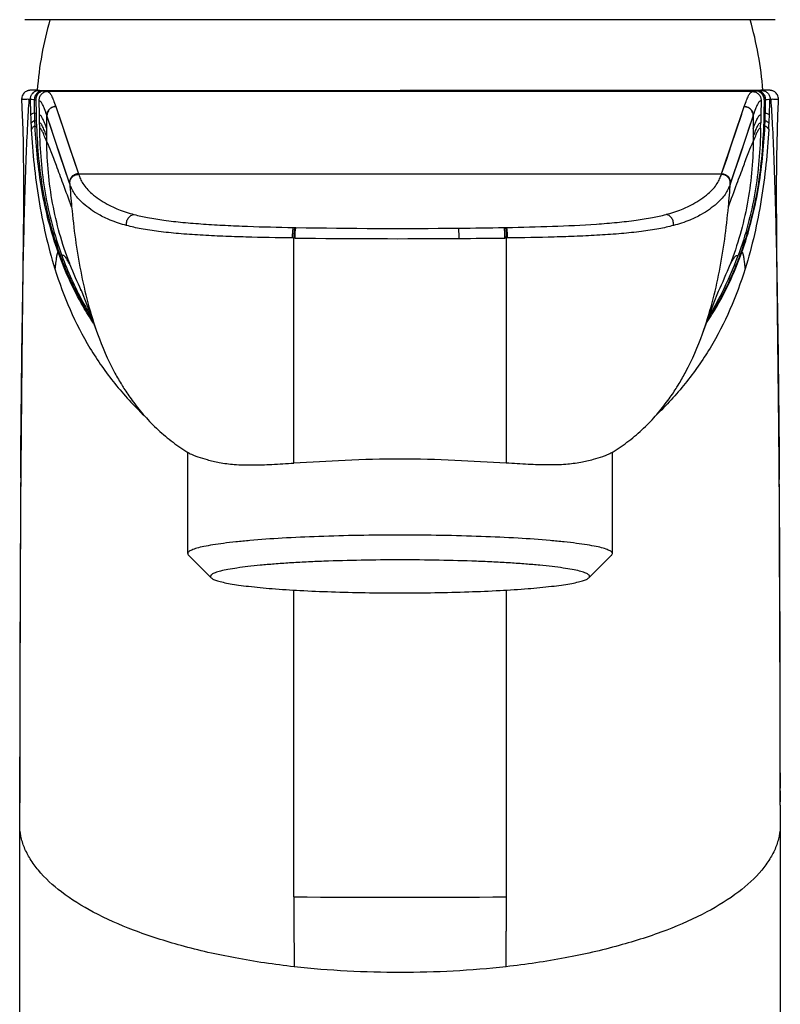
# Model space of a CAD drawing. Header units: millimetres. Extents: x 127 to 441, y 4 to 432.
# Tile 5 of 7: x 130 to 173, y 336 to 391. Entities that reach past the tile are written whole.
import ezdxf

# ---------------------------------------------------------------- set-up
doc = ezdxf.new("R2010")
doc.units = ezdxf.units.MM
doc.header["$LTSCALE"] = 30.734
doc.layers.get('0').update_dxf_attribs({"linetype": 'CONTINUOUS'})

msp = doc.modelspace()

# ---------------------------------------------------------------- linework, layer by layer
at = {"color": 7, "linetype": 'CONTINUOUS'}
for p, q in [((172.747, 391.151), (130.347, 391.151)), ((130.65, 387.159), (130.648, 387.159)), ((130.655, 387.16), (130.652, 387.159)), ((130.664, 387.16), (130.657, 387.16)), ((130.671, 387.16), (130.664, 387.16)), ((130.686, 387.16), (130.674, 387.16)), ((130.706, 387.161), (130.686, 387.16)), ((130.747, 387.161), (130.706, 387.161)), ((130.863, 387.162), (130.747, 387.161)), ((131.048, 387.163), (130.863, 387.162)), ((131.021, 387.163), (130.909, 387.153)), ((130.909, 387.153), (131.146, 387.147)), ((131.048, 387.163), (131.183, 387.161)), ((131.146, 387.147), (131.382, 387.135)), ((131.183, 387.161), (151.546, 387.151)), ((131.382, 387.135), (131.467, 387.131)), ((131.467, 387.131), (171.625, 387.131)), ((171.45, 387.092), (131.642, 387.092)), ((170.151, 387.158), (151.546, 387.151)), ((171.926, 387.161), (170.151, 387.158)), ((171.625, 387.131), (171.707, 387.135)), ((171.709, 387.135), (171.944, 387.147)), ((172.046, 387.163), (171.926, 387.161)), ((171.957, 387.147), (172.195, 387.153)), ((172.286, 387.162), (172.046, 387.163)), ((172.195, 387.153), (172.201, 387.162)), ((172.364, 387.161), (172.286, 387.162)), ((172.394, 387.161), (172.364, 387.161)), ((172.409, 387.16), (172.394, 387.161)), ((172.419, 387.16), (172.412, 387.16)), ((172.429, 387.16), (172.422, 387.16)), ((172.442, 387.159), (172.44, 387.159)), ((172.447, 387.159), (172.444, 387.159)), ((130.165, 386.638), (130.165, 386.638)), ((130.966, 386.62), (130.982, 385.854)), ((131.141, 386.583), (131.155, 385.782)), ((171.949, 386.583), (171.935, 385.782)), ((172.124, 386.62), (172.108, 385.854)), ((172.929, 386.638), (172.929, 386.638)), ((130.982, 385.854), (130.902, 385.872)), ((130.982, 385.854), (130.995, 385.412)), ((131.155, 385.782), (131.162, 385.331)), ((171.935, 385.782), (171.928, 385.331)), ((172.109, 385.854), (172.095, 385.412)), ((172.108, 385.854), (172.19, 385.872)), ((130.994, 385.412), (130.917, 385.433)), ((130.995, 385.412), (131.005, 385.11)), ((172.096, 385.412), (172.084, 385.11)), ((172.095, 385.412), (172.174, 385.433)), ((130.263, 382.688), (130.269, 381.395)), ((130.269, 381.395), (130.267, 380.182)), ((172.83, 379.606), (172.825, 380.78)), ((130.267, 380.182), (130.259, 379.045)), ((172.845, 377.98), (172.83, 379.606)), ((130.259, 379.045), (130.237, 377.01)), ((145.618, 378.811), (145.547, 378.812)), ((145.618, 378.811), (145.547, 378.812)), ((157.547, 378.812), (157.475, 378.811)), ((157.487, 378.811), (157.475, 378.811)), ((172.957, 368.117), (172.845, 377.98)), ((130.237, 377.01), (130.174, 371.922)), ((130.174, 371.922), (130.101, 363.725)), ((173.002, 361.335), (172.957, 368.117)), ((139.495, 366.731), (139.571, 366.683)), ((139.547, 360.974), (139.547, 366.705)), ((163.522, 366.683), (163.593, 366.727)), ((163.547, 360.974), (163.547, 366.705)), ((130.101, 363.725), (130.077, 358.702)), ((173.029, 352.431), (172.998, 362.039)), ((140.881, 359.604), (139.593, 360.883)), ((162.213, 359.604), (163.501, 360.883)), ((130.077, 358.702), (130.062, 353.133)), ((130.062, 353.133), (130.056, 346.89)), ((173.034, 346.757), (173.029, 352.431)), ((130.062, 349.408), (130.062, 349.496)), ((130.057, 348.503), (130.057, 349.408)), ((130.056, 347.491), (130.057, 348.437)), ((130.061, 348.437), (130.061, 348.503)), ((173.033, 348.593), (173.034, 347.716)), ((130.056, 347.104), (130.056, 347.491)), ((173.034, 347.563), (173.034, 346.937)), ((130.056, 345.69), (130.056, 346.89)), ((130.061, 346.89), (130.061, 347.104)), ((173.034, 346.756), (173.034, 345.701)), ((130.061, 257.148), (130.061, 345.69)), ((173.033, 345.701), (173.034, 257.148))]:
    msp.add_line(p, q, dxfattribs=at)
at = {"color": 9, "linetype": 'CONTINUOUS'}
for p, q in [((171.944, 387.147), (171.957, 387.147)), ((130.646, 386.642), (130.599, 386.646)), ((130.629, 386.644), (130.614, 386.645)), ((130.884, 386.626), (130.966, 386.62)), ((130.9, 385.872), (130.884, 386.626)), ((132.097, 386.24), (133.375, 382.443)), ((169.719, 382.443), (170.997, 386.24)), ((170.997, 386.243), (170.998, 386.245)), ((170.997, 386.239), (170.997, 386.242)), ((172.124, 386.62), (172.206, 386.626)), ((172.19, 385.872), (172.206, 386.626)), ((172.464, 386.639), (172.444, 386.637)), ((172.452, 386.638), (172.444, 386.637)), ((172.491, 386.646), (172.468, 386.644)), ((130.916, 385.433), (130.902, 385.872)), ((131.592, 385.746), (131.593, 385.743)), ((131.593, 384.253), (131.593, 385.743)), ((131.596, 385.743), (131.597, 385.74)), ((132.876, 381.915), (131.597, 385.74)), ((132.242, 385.815), (132.833, 384.034)), ((171.497, 385.74), (170.218, 381.915)), ((170.261, 384.034), (170.852, 385.816)), ((171.496, 385.74), (171.497, 385.743)), ((171.498, 385.743), (171.498, 385.746)), ((171.498, 385.743), (171.498, 384.253)), ((172.174, 385.433), (172.188, 385.872)), ((130.929, 385.132), (130.917, 385.433)), ((130.929, 385.132), (131.006, 385.11)), ((132.333, 383.512), (131.743, 385.309)), ((172.084, 385.11), (172.161, 385.132)), ((172.161, 385.132), (172.173, 385.433)), ((133.376, 382.443), (133.377, 382.431)), ((133.379, 382.431), (169.715, 382.431)), ((133.386, 382.412), (133.379, 382.431)), ((169.708, 382.412), (169.719, 382.443)), ((170.211, 381.895), (170.504, 382.75)), ((132.876, 381.915), (132.887, 381.882)), ((132.887, 381.884), (132.883, 381.893)), ((170.206, 381.882), (170.211, 381.895)), ((145.523, 379.407), (145.593, 379.406)), ((145.593, 379.406), (145.592, 379.403)), ((145.593, 379.406), (145.664, 379.405)), ((157.43, 379.405), (157.5, 379.406)), ((157.5, 379.406), (157.57, 379.407)), ((157.5, 379.406), (157.502, 379.403)), ((145.547, 378.812), (145.475, 378.813)), ((145.547, 366.088), (145.547, 378.812)), ((157.619, 378.813), (157.547, 378.812)), ((157.547, 378.812), (157.547, 366.088)), ((132.295, 377.968), (132.229, 378.011)), ((170.796, 377.968), (170.861, 378.011)), ((133.538, 375.831), (133.518, 375.872)), ((133.541, 375.833), (133.522, 375.874)), ((145.546, 366.419), (145.547, 368.232)), ((145.545, 341.573), (145.545, 358.917)), ((157.545, 358.917), (157.545, 341.573)), ((157.545, 341.573), (157.546, 339.638))]:
    msp.add_line(p, q, dxfattribs=at)
at = {"color": 7, "linetype": 'CONTINUOUS'}
for points in [[(130.637, 387.159), (130.634, 387.158), (130.631, 387.158), (130.627, 387.158), (130.623, 387.158), (130.618, 387.157), (130.612, 387.156), (130.605, 387.156), (130.597, 387.155), (130.587, 387.153), (130.574, 387.151), (130.559, 387.148), (130.539, 387.143), (130.515, 387.136), (130.486, 387.126), (130.452, 387.112), (130.414, 387.092), (130.374, 387.066), (130.333, 387.034), (130.294, 386.995), (130.257, 386.949), (130.225, 386.898), (130.199, 386.841), (130.179, 386.78), (130.168, 386.717), (130.164, 386.654), (130.165, 386.638)], [(130.645, 387.159), (130.643, 387.159), (130.637, 387.159)], [(172.438, 387.159), (172.435, 387.16), (172.429, 387.16)], [(172.929, 386.638), (172.929, 386.654), (172.926, 386.717), (172.914, 386.78), (172.895, 386.841), (172.868, 386.898), (172.836, 386.95), (172.799, 386.995), (172.76, 387.034), (172.72, 387.066), (172.679, 387.092), (172.641, 387.112), (172.607, 387.126), (172.578, 387.136), (172.554, 387.143), (172.534, 387.148), (172.518, 387.151), (172.506, 387.153), (172.496, 387.155), (172.488, 387.156), (172.481, 387.156), (172.475, 387.157), (172.47, 387.158), (172.466, 387.158), (172.462, 387.158), (172.458, 387.158), (172.455, 387.159), (172.45, 387.159)], [(130.165, 386.638), (130.199, 385.756), (130.224, 384.952), (130.243, 384.141), (130.255, 383.395), (130.263, 382.688)], [(172.825, 380.78), (172.826, 382.028), (172.83, 382.69), (172.838, 383.397), (172.851, 384.143), (172.87, 384.953), (172.895, 385.757), (172.923, 386.499), (172.929, 386.638)], [(133.524, 375.875), (133.516, 375.893), (133.542, 375.832), (133.625, 375.626), (133.759, 375.281), (133.944, 374.792), (134.176, 374.162), (134.455, 373.395)], [(168.64, 373.397), (168.917, 374.162), (169.15, 374.792), (169.334, 375.281), (169.469, 375.626), (169.539, 375.801)], [(135.78, 370.578), (135.799, 370.547), (135.864, 370.441)], [(135.864, 370.441), (135.904, 370.376), (135.949, 370.307), (135.997, 370.232), (136.048, 370.153), (136.102, 370.07), (136.159, 369.986), (136.219, 369.898), (136.282, 369.809), (136.347, 369.717), (136.414, 369.623), (136.484, 369.528), (136.557, 369.432), (136.632, 369.335), (136.709, 369.237), (136.788, 369.138), (136.869, 369.039), (136.953, 368.94), (137.038, 368.841), (137.124, 368.742), (137.213, 368.644), (137.303, 368.546), (137.395, 368.449), (137.489, 368.352), (137.585, 368.255), (137.682, 368.16), (137.78, 368.065), (137.88, 367.972), (137.981, 367.879), (138.084, 367.788), (138.187, 367.698), (138.292, 367.609), (138.397, 367.522), (138.504, 367.436), (138.611, 367.352), (138.72, 367.269), (138.829, 367.187), (138.938, 367.107), (139.049, 367.029), (139.16, 366.952), (139.271, 366.877), (139.383, 366.803), (139.495, 366.731)], [(163.593, 366.727), (163.705, 366.799), (163.817, 366.873), (163.928, 366.948), (164.04, 367.025), (164.15, 367.104), (164.26, 367.184), (164.37, 367.265), (164.478, 367.348), (164.586, 367.433), (164.693, 367.519), (164.798, 367.606), (164.903, 367.695), (165.007, 367.785), (165.11, 367.877), (165.211, 367.969), (165.311, 368.063), (165.41, 368.158), (165.507, 368.253), (165.602, 368.35), (165.696, 368.447), (165.789, 368.544), (165.879, 368.643), (165.968, 368.741), (166.055, 368.84), (166.14, 368.939), (166.223, 369.038), (166.305, 369.137), (166.384, 369.236), (166.461, 369.334), (166.536, 369.432), (166.609, 369.528), (166.679, 369.623), (166.747, 369.717), (166.812, 369.808), (166.874, 369.898), (166.934, 369.986), (166.991, 370.071), (167.046, 370.153), (167.097, 370.232), (167.145, 370.307), (167.189, 370.377), (167.229, 370.441), (167.265, 370.498), (167.318, 370.586)]]:
    msp.add_lwpolyline(points, dxfattribs=at)
at = {"color": 9, "linetype": 'CONTINUOUS'}
for points in [[(130.646, 386.642), (130.638, 386.643), (130.629, 386.644)], [(172.467, 386.641), (172.463, 386.639), (172.46, 386.638), (172.456, 386.638), (172.452, 386.638)], [(172.483, 386.645), (172.479, 386.645), (172.475, 386.645), (172.471, 386.643), (172.467, 386.641)], [(171.351, 385.309), (170.76, 383.512), (170.504, 382.75)], [(132.833, 384.034), (133.089, 383.276), (133.376, 382.443)], [(169.718, 382.443), (170.005, 383.276), (170.261, 384.034)], [(132.876, 381.914), (132.589, 382.75), (132.333, 383.512)], [(169.717, 382.431), (169.716, 382.433), (169.716, 382.435), (169.717, 382.437), (169.718, 382.439), (169.718, 382.441), (169.718, 382.443)]]:
    msp.add_lwpolyline(points, dxfattribs=at)
at = {"color": 7, "linetype": 'CONTINUOUS'}
for centre, radius, start, end in [((150.99, 385.645), 20, 164.0188, 175.6479), ((152.104, 385.645), 20, 4.3517, 15.9812), ((171.624, 386.63), 0.501, 358.8992, 89.9429), ((173.464, 386.049), 42.307, 180.9721, 181.389), ((129.626, 386.049), 42.307, 358.611, 359.0279), ((151.7, 384.789), 20.192, 333.2492, 339.8098), ((152.37, 384.458), 19.445, 328.8533, 333.2308), ((2830.254, 348.077), 2700.197, 179.635587, 179.969893), ((-2207.496, 349.111), 2380.529, 359.990716, 0.386474)]:
    msp.add_arc(centre, radius, start, end, dxfattribs=at)
at = {"color": 9, "linetype": 'CONTINUOUS'}
for centre, radius, start, end in [((131.381, 386.636), 0.5, 89.908, 181.1174), ((131.384, 386.631), 0.505, 89.8666, 105.0639), ((171.706, 386.629), 0.506, 74.897, 89.8802), ((171.709, 386.636), 0.5, 358.893, 89.9864), ((178.009, 387.547), 47.371, 181.1004, 182.1597), ((170.997, 385.742), 0.5, 35.3818, 89.9747), ((125.521, 387.525), 46.931, 357.8473, 358.9164), ((175.881, 387.471), 45.242, 182.1655, 182.7755), ((132.098, 385.75), 0.497, 142.6888, 148.5744), ((170.989, 385.745), 0.505, 31.2007, 34.6368), ((127.69, 387.448), 44.761, 357.2249, 357.8415), ((174.419, 387.401), 43.779, 182.7762, 183.2086), ((128.833, 387.393), 43.617, 356.7901, 357.2241), ((183.379, 385.332), 50.613, 183.8942, 185.3953), ((119.715, 385.332), 50.613, 354.6048, 356.1057), ((151.551, 717.49), 338.137, 269.00234, 270.56029), ((151.374, 728.639), 349.287, 270.57147, 270.99333), ((150.826, 378.83), 5.279, 179.2579, 180.1926), ((151.548, 856.224), 477.449, 269.28842, 270.40048), ((150.613, 951.835), 573.065, 270.427104, 270.686067), ((152.268, 378.83), 5.279, 359.8077, 0.7424), ((151.121, 384.327), 19.529, 200.7719, 201.0352), ((150.836, 384.206), 19.219, 201.0036, 205.6993), ((152.28, 384.195), 19.191, 334.0636, 338.9987), ((151.545, 1105.49), 763.94, 269.549993, 270.450007), ((392.604, 341.332), 247.059, 179.94415, 180.86008), ((-633.538, 339.169), 791.083, 359.888257, 0.033934)]:
    msp.add_arc(centre, radius, start, end, dxfattribs=at)
for points, knots in [([(131.146, 387.147), (131.117, 387.147), (131.057, 387.141), (130.971, 387.118), (130.904, 387.086), (130.854, 387.054), (130.821, 387.028), (130.789, 386.997), (130.777, 386.984), (130.757, 386.96), (130.768, 386.969), (130.775, 386.977), (130.787, 386.989), (130.8, 387.002), (130.811, 387.011), (130.831, 387.027), (130.796, 386.996), (130.784, 386.983), (130.769, 386.964), (130.755, 386.954), (130.734, 386.927), (130.702, 386.878), (130.659, 386.779), (130.645, 386.694), (130.646, 386.637)], [0, 0, 0, 0, 0.091803, 0.183895, 0.276343, 0.322415, 0.36793, 0.411306, 0.445577, 0.458171, 0.463457, 0.477673, 0.49602, 0.515552, 0.533927, 0.5467, 0.569458, 0.61319, 0.631877, 0.640847, 0.665445, 0.73647, 0.82331, 1, 1, 1, 1]), ([(131.641, 387.092), (131.683, 387.073), (131.769, 387.005), (131.868, 386.833), (131.976, 386.575), (132.05, 386.368), (132.092, 386.246)], [0, 0, 0, 0, 0.139888, 0.326065, 0.602049, 1, 1, 1, 1]), ([(170.998, 386.245), (171.04, 386.368), (171.114, 386.575), (171.222, 386.833), (171.321, 387.005), (171.408, 387.073), (171.449, 387.092)], [0, 0, 0, 0, 0.397996, 0.673993, 0.860153, 1, 1, 1, 1]), ([(172.208, 386.626), (172.21, 386.732), (172.141, 386.956), (171.945, 387.089), (171.838, 387.118)], [0, 0, 0, 0, 0.488492, 1, 1, 1, 1]), ([(171.959, 387.147), (171.96, 387.147), (171.977, 387.147), (171.994, 387.147), (172.01, 387.145)], [0, 0, 0, 0, 0.073206, 1, 1, 1, 1]), ([(172.01, 387.145), (172.064, 387.141), (172.181, 387.112), (172.335, 387.006), (172.444, 386.839), (172.468, 386.708), (172.468, 386.644)], [0, 0, 0, 0, 0.216744, 0.477741, 0.739338, 1, 1, 1, 1]), ([(130.112, 365.251), (130.128, 367.595), (130.169, 372.008), (130.254, 377.298), (130.345, 380.993), (130.419, 383.235), (130.499, 385.078), (130.564, 386.17), (130.599, 386.646)], [0, 0, 0, 0, 0.328605, 0.618625, 0.741502, 0.846715, 0.933042, 1, 1, 1, 1]), ([(130.603, 386.646), (130.566, 386.649), (130.489, 386.653), (130.39, 386.646), (130.306, 386.642), (130.251, 386.64), (130.211, 386.639), (130.189, 386.638), (130.174, 386.638), (130.167, 386.637), (130.165, 386.638)], [0, 0, 0, 0, 0.256354, 0.522754, 0.677417, 0.83187, 0.898161, 0.951239, 0.986658, 1, 1, 1, 1]), ([(130.881, 386.626), (130.863, 386.627), (130.785, 386.629), (130.707, 386.633), (130.646, 386.637)], [0, 0, 0, 0, 0.222766, 1, 1, 1, 1]), ([(131.592, 385.746), (131.55, 385.87), (131.477, 386.078), (131.369, 386.334), (131.269, 386.502), (131.182, 386.566), (131.141, 386.583)], [0, 0, 0, 0, 0.403999, 0.679203, 0.861913, 1, 1, 1, 1]), ([(131.592, 385.746), (131.592, 385.809), (131.62, 385.939), (131.728, 386.11), (131.899, 386.218), (132.029, 386.246), (132.092, 386.246)], [0, 0, 0, 0, 0.242216, 0.499662, 0.757352, 1, 1, 1, 1]), ([(132.097, 386.24), (132.034, 386.24), (131.904, 386.212), (131.733, 386.104), (131.625, 385.933), (131.597, 385.803), (131.597, 385.74)], [0, 0, 0, 0, 0.242505, 0.500074, 0.757608, 1, 1, 1, 1]), ([(132.022, 386.237), (131.96, 386.227), (131.839, 386.184), (131.741, 386.101), (131.703, 386.051)], [0, 0, 0, 0, 0.500432, 1, 1, 1, 1]), ([(132.092, 386.246), (132.092, 386.245), (132.093, 386.244), (132.094, 386.243), (132.094, 386.243)], [0, 0, 0, 0, 0.499825, 1, 1, 1, 1]), ([(132.094, 386.243), (132.095, 386.242), (132.096, 386.241), (132.097, 386.241), (132.097, 386.24)], [0, 0, 0, 0, 0.49978, 1, 1, 1, 1]), ([(170.997, 386.24), (171.059, 386.24), (171.19, 386.212), (171.361, 386.104), (171.468, 385.933), (171.496, 385.803), (171.497, 385.74)], [0, 0, 0, 0, 0.242505, 0.500074, 0.757608, 1, 1, 1, 1]), ([(170.998, 386.246), (171.061, 386.246), (171.191, 386.218), (171.362, 386.11), (171.473, 385.94), (171.498, 385.809), (171.498, 385.746)], [0, 0, 0, 0, 0.241549, 0.499934, 0.759953, 1, 1, 1, 1]), ([(171.949, 386.583), (171.908, 386.566), (171.821, 386.502), (171.721, 386.334), (171.613, 386.078), (171.54, 385.87), (171.498, 385.746)], [0, 0, 0, 0, 0.138066, 0.320769, 0.59598, 1, 1, 1, 1]), ([(172.444, 386.637), (172.422, 386.636), (172.344, 386.631), (172.266, 386.628), (172.209, 386.626)], [0, 0, 0, 0, 0.278159, 1, 1, 1, 1]), ([(172.929, 386.638), (172.927, 386.637), (172.92, 386.638), (172.905, 386.638), (172.882, 386.639), (172.842, 386.64), (172.787, 386.642), (172.703, 386.646), (172.604, 386.653), (172.528, 386.649), (172.491, 386.646)], [0, 0, 0, 0, 0.013342, 0.048761, 0.101839, 0.168129, 0.322583, 0.47724, 0.74361, 1, 1, 1, 1]), ([(172.491, 386.646), (172.526, 386.168), (172.591, 385.072), (172.672, 383.223), (172.745, 380.972), (172.837, 377.261), (172.921, 371.951), (172.962, 367.521), (172.979, 365.168)], [0, 0, 0, 0, 0.066919, 0.153243, 0.258481, 0.381402, 0.671495, 1, 1, 1, 1]), ([(130.901, 385.875), (130.865, 385.88), (130.775, 385.854), (130.709, 385.797), (130.671, 385.762)], [0, 0, 0, 0, 0.414517, 1, 1, 1, 1]), ([(131.593, 384.982), (131.547, 385.097), (131.47, 385.291), (131.379, 385.514), (131.312, 385.641), (131.266, 385.707), (131.215, 385.755), (131.175, 385.775), (131.155, 385.782)], [0, 0, 0, 0, 0.397981, 0.671312, 0.775539, 0.860225, 0.930897, 1, 1, 1, 1]), ([(171.498, 384.982), (171.543, 385.097), (171.62, 385.291), (171.711, 385.514), (171.778, 385.641), (171.824, 385.707), (171.876, 385.755), (171.915, 385.775), (171.935, 385.782)], [0, 0, 0, 0, 0.398004, 0.671343, 0.775567, 0.860247, 0.930909, 1, 1, 1, 1]), ([(172.189, 385.875), (172.225, 385.88), (172.315, 385.854), (172.381, 385.797), (172.419, 385.762)], [0, 0, 0, 0, 0.414498, 1, 1, 1, 1]), ([(130.916, 385.437), (130.88, 385.442), (130.817, 385.414), (130.749, 385.351), (130.712, 385.306), (130.692, 385.281)], [0, 0, 0, 0, 0.383827, 0.657219, 1, 1, 1, 1]), ([(130.928, 385.136), (130.912, 385.139), (130.874, 385.133), (130.82, 385.095), (130.764, 385.033), (130.728, 384.981), (130.709, 384.951)], [0, 0, 0, 0, 0.162903, 0.369168, 0.6449, 1, 1, 1, 1]), ([(132.228, 378.014), (131.82, 379.159), (131.213, 381.516), (130.983, 383.933), (130.928, 385.136)], [0, 0, 0, 0, 0.50204, 1, 1, 1, 1]), ([(131.593, 384.549), (131.544, 384.662), (131.48, 384.817), (131.401, 385.008), (131.355, 385.113), (131.312, 385.197), (131.269, 385.262), (131.22, 385.308), (131.182, 385.325), (131.162, 385.331)], [0, 0, 0, 0, 0.404208, 0.554246, 0.67824, 0.781257, 0.863997, 0.932455, 1, 1, 1, 1]), ([(170.861, 378.011), (171.269, 379.155), (171.876, 381.513), (172.106, 383.929), (172.162, 385.132)], [0, 0, 0, 0, 0.502037, 1, 1, 1, 1]), ([(171.498, 384.549), (171.546, 384.662), (171.61, 384.817), (171.689, 385.008), (171.735, 385.113), (171.778, 385.197), (171.821, 385.262), (171.87, 385.308), (171.908, 385.325), (171.928, 385.331)], [0, 0, 0, 0, 0.40423, 0.554274, 0.67827, 0.781286, 0.86402, 0.932468, 1, 1, 1, 1]), ([(172.162, 385.136), (172.197, 385.143), (172.262, 385.106), (172.325, 385.033), (172.362, 384.98), (172.381, 384.951)], [0, 0, 0, 0, 0.363379, 0.641854, 1, 1, 1, 1]), ([(172.174, 385.437), (172.21, 385.442), (172.273, 385.414), (172.341, 385.351), (172.378, 385.306), (172.398, 385.281)], [0, 0, 0, 0, 0.383804, 0.657202, 1, 1, 1, 1]), ([(131.593, 384.253), (131.543, 384.365), (131.477, 384.519), (131.399, 384.709), (131.354, 384.812), (131.313, 384.894), (131.272, 384.957), (131.225, 385.002), (131.188, 385.018), (131.169, 385.024)], [0, 0, 0, 0, 0.409876, 0.560626, 0.684276, 0.786134, 0.867145, 0.933727, 1, 1, 1, 1]), ([(171.498, 384.253), (171.547, 384.365), (171.614, 384.519), (171.692, 384.709), (171.736, 384.812), (171.777, 384.894), (171.818, 384.957), (171.865, 385.002), (171.902, 385.018), (171.921, 385.024)], [0, 0, 0, 0, 0.409916, 0.560675, 0.684326, 0.78618, 0.867181, 0.933747, 1, 1, 1, 1]), ([(132.862, 377.401), (132.447, 378.494), (131.814, 380.753), (131.593, 383.089), (131.593, 384.253)], [0, 0, 0, 0, 0.501173, 1, 1, 1, 1]), ([(132.99, 380.573), (132.828, 381.009), (132.542, 381.787), (132.159, 382.826), (131.86, 383.619), (131.679, 384.067), (131.596, 384.253)], [0, 0, 0, 0, 0.353997, 0.632295, 0.844425, 1, 1, 1, 1]), ([(170.104, 380.573), (170.265, 381.009), (170.552, 381.787), (170.935, 382.826), (171.233, 383.619), (171.414, 384.067), (171.498, 384.253)], [0, 0, 0, 0, 0.353997, 0.632295, 0.844424, 1, 1, 1, 1]), ([(171.498, 384.253), (171.497, 383.074), (171.271, 380.708), (170.621, 378.422), (170.196, 377.317)], [0, 0, 0, 0, 0.498828, 1, 1, 1, 1]), ([(133.374, 382.444), (133.309, 382.444), (133.174, 382.413), (132.998, 382.297), (132.894, 382.115), (132.872, 381.979), (132.876, 381.915)], [0, 0, 0, 0, 0.242675, 0.501304, 0.759075, 1, 1, 1, 1]), ([(132.883, 381.895), (132.878, 381.962), (132.901, 382.099), (133.004, 382.28), (133.176, 382.398), (133.311, 382.431), (133.379, 382.431)], [0, 0, 0, 0, 0.2496, 0.499967, 0.750029, 1, 1, 1, 1]), ([(132.887, 381.882), (132.883, 381.946), (132.901, 382.083), (133.011, 382.264), (133.185, 382.384), (133.321, 382.412), (133.386, 382.412)], [0, 0, 0, 0, 0.238247, 0.498804, 0.76012, 1, 1, 1, 1]), ([(133.386, 382.412), (133.416, 382.325), (133.484, 382.143), (133.629, 381.867), (133.849, 381.586), (134.284, 381.169), (134.886, 380.764), (135.695, 380.384), (136.215, 380.221), (136.514, 380.142)], [0, 0, 0, 0, 0.069095, 0.144808, 0.23192, 0.333861, 0.594052, 0.76888, 1, 1, 1, 1]), ([(166.577, 380.141), (166.876, 380.22), (167.397, 380.384), (168.207, 380.763), (168.809, 381.169), (169.244, 381.586), (169.464, 381.866), (169.609, 382.143), (169.677, 382.325), (169.708, 382.412)], [0, 0, 0, 0, 0.231198, 0.406055, 0.666228, 0.768151, 0.855238, 0.930927, 1, 1, 1, 1]), ([(170.206, 381.882), (170.21, 381.946), (170.192, 382.083), (170.083, 382.264), (169.909, 382.384), (169.773, 382.412), (169.708, 382.412)], [0, 0, 0, 0, 0.238246, 0.498802, 0.760119, 1, 1, 1, 1]), ([(169.715, 382.431), (169.782, 382.431), (169.917, 382.398), (170.09, 382.28), (170.192, 382.099), (170.215, 381.962), (170.211, 381.895)], [0, 0, 0, 0, 0.249972, 0.500032, 0.750402, 1, 1, 1, 1]), ([(169.719, 382.444), (169.785, 382.444), (169.919, 382.413), (170.095, 382.297), (170.2, 382.115), (170.222, 381.979), (170.218, 381.915)], [0, 0, 0, 0, 0.242675, 0.501303, 0.759075, 1, 1, 1, 1]), ([(136.098, 379.519), (135.786, 379.602), (135.244, 379.775), (134.41, 380.18), (133.796, 380.607), (133.355, 381.041), (133.133, 381.33), (132.987, 381.61), (132.918, 381.794), (132.887, 381.882)], [0, 0, 0, 0, 0.234581, 0.410597, 0.670119, 0.771656, 0.858001, 0.93247, 1, 1, 1, 1]), ([(170.206, 381.882), (170.175, 381.794), (170.107, 381.61), (169.96, 381.329), (169.738, 381.041), (169.297, 380.607), (168.683, 380.179), (167.848, 379.775), (167.305, 379.602), (166.992, 379.518)], [0, 0, 0, 0, 0.067509, 0.141954, 0.228272, 0.329789, 0.589289, 0.765336, 1, 1, 1, 1]), ([(136.098, 379.519), (136.088, 379.586), (136.092, 379.732), (136.176, 379.936), (136.325, 380.088), (136.454, 380.136), (136.514, 380.142)], [0, 0, 0, 0, 0.246419, 0.520353, 0.78099, 1, 1, 1, 1]), ([(136.514, 380.142), (136.768, 380.075), (137.33, 379.952), (138.252, 379.805), (139.307, 379.688), (140.462, 379.597), (141.682, 379.526), (143.376, 379.454), (144.66, 379.422), (145.523, 379.407)], [0, 0, 0, 0, 0.086953, 0.190326, 0.309297, 0.43844, 0.574349, 0.714103, 1, 1, 1, 1]), ([(157.57, 379.407), (158.433, 379.422), (160.126, 379.465), (162.208, 379.563), (163.784, 379.688), (164.839, 379.805), (165.761, 379.951), (166.323, 380.074), (166.577, 380.141)], [0, 0, 0, 0, 0.285849, 0.561469, 0.690608, 0.809594, 0.913001, 1, 1, 1, 1]), ([(166.992, 379.518), (167.003, 379.585), (166.998, 379.732), (166.915, 379.935), (166.765, 380.088), (166.637, 380.135), (166.577, 380.141)], [0, 0, 0, 0, 0.246445, 0.520404, 0.781034, 1, 1, 1, 1]), ([(145.475, 378.813), (144.596, 378.824), (143.282, 378.848), (141.542, 378.908), (140.274, 378.968), (139.063, 379.053), (137.948, 379.166), (136.968, 379.316), (136.368, 379.446), (136.098, 379.519)], [0, 0, 0, 0, 0.280029, 0.418454, 0.554255, 0.684263, 0.804885, 0.911043, 1, 1, 1, 1]), ([(145.475, 378.813), (145.475, 378.876), (145.477, 379.003), (145.485, 379.157), (145.495, 379.269), (145.504, 379.332), (145.512, 379.376), (145.519, 379.399), (145.523, 379.407)], [0, 0, 0, 0, 0.31831, 0.638773, 0.773514, 0.880678, 0.955691, 1, 1, 1, 1]), ([(145.592, 379.403), (145.588, 379.395), (145.582, 379.373), (145.571, 379.314), (145.56, 379.211), (145.551, 379.064), (145.548, 378.955), (145.547, 378.898)], [0, 0, 0, 0, 0.052033, 0.130875, 0.360174, 0.661629, 1, 1, 1, 1]), ([(145.618, 378.811), (145.618, 378.875), (145.62, 379.002), (145.627, 379.156), (145.637, 379.267), (145.645, 379.33), (145.653, 379.374), (145.66, 379.397), (145.664, 379.405)], [0, 0, 0, 0, 0.318336, 0.63901, 0.773796, 0.880926, 0.955832, 1, 1, 1, 1]), ([(154.885, 378.786), (154.885, 378.849), (154.884, 378.974), (154.878, 379.146), (154.872, 379.269), (154.864, 379.339), (154.86, 379.361), (154.858, 379.369)], [0, 0, 0, 0, 0.321239, 0.641978, 0.8828, 0.957018, 1, 1, 1, 1]), ([(157.475, 378.811), (157.475, 378.875), (157.473, 379.002), (157.466, 379.156), (157.456, 379.267), (157.448, 379.33), (157.44, 379.374), (157.434, 379.397), (157.43, 379.405)], [0, 0, 0, 0, 0.318349, 0.639039, 0.773826, 0.880952, 0.955847, 1, 1, 1, 1]), ([(157.502, 379.403), (157.505, 379.395), (157.511, 379.373), (157.523, 379.314), (157.533, 379.211), (157.543, 379.064), (157.546, 378.955), (157.546, 378.898)], [0, 0, 0, 0, 0.052032, 0.130873, 0.36017, 0.661625, 1, 1, 1, 1]), ([(157.619, 378.813), (157.619, 378.876), (157.617, 379.003), (157.609, 379.157), (157.598, 379.269), (157.59, 379.332), (157.581, 379.376), (157.575, 379.399), (157.57, 379.407)], [0, 0, 0, 0, 0.31831, 0.638773, 0.773515, 0.880678, 0.955691, 1, 1, 1, 1]), ([(166.992, 379.518), (166.722, 379.446), (166.123, 379.316), (165.142, 379.166), (164.027, 379.053), (162.817, 378.968), (161.55, 378.908), (159.811, 378.848), (158.497, 378.824), (157.619, 378.813)], [0, 0, 0, 0, 0.089005, 0.195198, 0.315833, 0.445833, 0.581617, 0.72002, 1, 1, 1, 1]), ([(132.228, 378.014), (132.225, 378.016), (132.217, 378.018), (132.206, 378.01), (132.197, 377.995), (132.187, 377.972), (132.177, 377.942), (132.166, 377.903), (132.155, 377.856), (132.139, 377.777), (132.119, 377.658), (132.095, 377.491), (132.07, 377.291), (132.054, 377.147), (132.045, 377.07)], [0, 0, 0, 0, 0.01008, 0.021705, 0.039259, 0.064188, 0.096991, 0.13789, 0.186986, 0.244327, 0.383821, 0.556441, 0.761965, 1, 1, 1, 1]), ([(134.23, 374), (134.021, 374.311), (133.228, 375.583), (132.604, 376.957), (132.228, 378.014)], [0, 0, 0, 0, 0.250615, 1, 1, 1, 1]), ([(168.868, 374.012), (169.076, 374.322), (169.865, 375.589), (170.486, 376.958), (170.861, 378.011)], [0, 0, 0, 0, 0.250612, 1, 1, 1, 1]), ([(170.862, 378.014), (170.865, 378.016), (170.873, 378.018), (170.884, 378.01), (170.893, 377.995), (170.903, 377.972), (170.913, 377.942), (170.924, 377.903), (170.935, 377.856), (170.951, 377.777), (170.971, 377.658), (170.995, 377.491), (171.02, 377.291), (171.036, 377.147), (171.045, 377.07)], [0, 0, 0, 0, 0.010077, 0.021699, 0.039251, 0.064179, 0.096982, 0.13788, 0.186976, 0.244317, 0.383812, 0.556435, 0.761962, 1, 1, 1, 1]), ([(132.894, 377.317), (132.843, 377.405), (132.76, 377.549), (132.661, 377.712), (132.591, 377.793), (132.544, 377.827), (132.49, 377.834), (132.456, 377.825), (132.439, 377.82)], [0, 0, 0, 0, 0.418345, 0.688588, 0.783737, 0.857788, 0.923632, 1, 1, 1, 1]), ([(170.196, 377.317), (170.247, 377.405), (170.331, 377.549), (170.429, 377.712), (170.499, 377.793), (170.547, 377.827), (170.6, 377.834), (170.634, 377.825), (170.652, 377.82)], [0, 0, 0, 0, 0.418411, 0.68866, 0.783786, 0.857836, 0.923647, 1, 1, 1, 1]), ([(145.573, 337.623), (144.454, 337.749), (142.303, 338.065), (139.261, 338.752), (136.572, 339.611), (134.295, 340.616), (132.47, 341.737), (131.295, 342.798), (130.644, 343.687), (130.306, 344.338), (130.101, 345), (130.056, 345.449), (130.056, 345.67)], [0, 0, 0, 0, 0.181642, 0.350219, 0.502395, 0.636107, 0.750596, 0.846744, 0.888887, 0.927785, 0.964382, 1, 1, 1, 1]), ([(173.034, 345.671), (173.034, 345.451), (172.989, 345.002), (172.785, 344.341), (172.448, 343.691), (171.798, 342.802), (170.626, 341.742), (168.804, 340.621), (166.531, 339.616), (163.847, 338.757), (160.81, 338.07), (158.662, 337.753), (157.544, 337.627)], [0, 0, 0, 0, 0.035637, 0.072248, 0.111155, 0.153303, 0.249449, 0.363922, 0.497613, 0.649771, 0.818342, 1, 1, 1, 1]), ([(157.544, 337.626), (155.559, 337.401), (151.559, 337.202), (147.559, 337.399), (145.573, 337.623)], [0, 0, 0, 0, 0.499947, 1, 1, 1, 1])]:
    msp.add_open_spline(points, degree=3, knots=knots, dxfattribs=at)
at = {"color": 7, "linetype": 'CONTINUOUS'}
for points, knots in [([(131.466, 387.131), (131.4, 387.131), (131.267, 387.104), (131.099, 386.99), (130.989, 386.82), (130.965, 386.686), (130.966, 386.62)], [0, 0, 0, 0, 0.250021, 0.499991, 0.749977, 1, 1, 1, 1]), ([(131.642, 387.092), (131.577, 387.092), (131.445, 387.063), (131.274, 386.953), (131.168, 386.782), (131.14, 386.649), (131.141, 386.583)], [0, 0, 0, 0, 0.250051, 0.500023, 0.749974, 1, 1, 1, 1]), ([(171.45, 387.092), (171.515, 387.092), (171.647, 387.062), (171.816, 386.952), (171.926, 386.782), (171.95, 386.649), (171.949, 386.583)], [0, 0, 0, 0, 0.250017, 0.499983, 0.750003, 1, 1, 1, 1]), ([(131.005, 385.11), (131.029, 384.503), (131.106, 383.29), (131.344, 381.483), (131.729, 379.701), (132.089, 378.539), (132.295, 377.968)], [0, 0, 0, 0, 0.250005, 0.500002, 0.750015, 1, 1, 1, 1]), ([(172.085, 385.11), (172.061, 384.503), (171.984, 383.29), (171.746, 381.483), (171.361, 379.701), (171.001, 378.539), (170.795, 377.968)], [0, 0, 0, 0, 0.250005, 0.500002, 0.750015, 1, 1, 1, 1]), ([(130.709, 384.951), (130.783, 383.624), (131.054, 380.963), (131.645, 378.349), (132.045, 377.07)], [0, 0, 0, 0, 0.497839, 1, 1, 1, 1]), ([(131.169, 385.024), (131.198, 383.8), (131.376, 381.349), (132.016, 378.968), (132.439, 377.82)], [0, 0, 0, 0, 0.500119, 1, 1, 1, 1]), ([(171.921, 385.024), (171.892, 383.8), (171.714, 381.349), (171.074, 378.968), (170.652, 377.82)], [0, 0, 0, 0, 0.50012, 1, 1, 1, 1]), ([(172.381, 384.951), (172.307, 383.622), (172.035, 380.962), (171.445, 378.348), (171.046, 377.07)], [0, 0, 0, 0, 0.498514, 1, 1, 1, 1]), ([(132.99, 380.573), (133.048, 379.964), (133.189, 378.748), (133.585, 376.333), (134.04, 374.546), (134.455, 373.395)], [0, 0, 0, 0, 0.250051, 0.500148, 1, 1, 1, 1]), ([(168.638, 373.397), (169.052, 374.548), (169.665, 376.928), (169.988, 379.356), (170.104, 380.573)], [0, 0, 0, 0, 0.499884, 1, 1, 1, 1]), ([(132.295, 377.968), (132.415, 377.632), (132.935, 376.302), (133.601, 375.028), (134.185, 374.131)], [0, 0, 0, 0, 0.250205, 1, 1, 1, 1]), ([(170.795, 377.968), (170.675, 377.633), (170.158, 376.307), (169.494, 375.037), (168.913, 374.142)], [0, 0, 0, 0, 0.250203, 1, 1, 1, 1]), ([(132.439, 377.82), (132.768, 376.925), (133.291, 375.76), (133.922, 374.657), (134.087, 374.385)], [0, 0, 0, 0, 0.749866, 1, 1, 1, 1]), ([(132.045, 377.07), (132.29, 376.29), (132.858, 374.753), (133.978, 372.563), (135.392, 370.55), (136.503, 369.344), (137.091, 368.776)], [0, 0, 0, 0, 0.250028, 0.500009, 0.74999, 1, 1, 1, 1]), ([(171.045, 377.07), (170.8, 376.288), (170.231, 374.751), (169.113, 372.564), (167.702, 370.556), (166.594, 369.352), (166.007, 368.785)], [0, 0, 0, 0, 0.250816, 0.500686, 0.749972, 1, 1, 1, 1]), ([(134.455, 373.395), (134.718, 372.662), (135.132, 371.704), (135.645, 370.8), (135.78, 370.578)], [0, 0, 0, 0, 0.74987, 1, 1, 1, 1]), ([(167.318, 370.586), (167.452, 370.807), (167.963, 371.71), (168.374, 372.666), (168.638, 373.397)], [0, 0, 0, 0, 0.25014, 1, 1, 1, 1]), ([(139.571, 366.683), (139.593, 366.669), (139.654, 366.638), (139.768, 366.587), (139.926, 366.523), (140.219, 366.413), (140.689, 366.264), (141.378, 366.104), (142.227, 365.998), (143.222, 365.973), (144.344, 366.019), (145.133, 366.064), (145.547, 366.088)], [0, 0, 0, 0, 0.012964, 0.033589, 0.061693, 0.097031, 0.188152, 0.3048, 0.445594, 0.609729, 0.795537, 1, 1, 1, 1]), ([(151.547, 366.317), (150.511, 366.317), (148.509, 366.262), (146.511, 366.142), (145.547, 366.088)], [0, 0, 0, 0, 0.517366, 1, 1, 1, 1]), ([(157.547, 366.088), (156.582, 366.142), (154.584, 366.262), (152.582, 366.317), (151.547, 366.317)], [0, 0, 0, 0, 0.482633, 1, 1, 1, 1]), ([(163.522, 366.683), (163.5, 366.669), (163.439, 366.638), (163.325, 366.587), (163.167, 366.523), (162.874, 366.413), (162.405, 366.264), (161.716, 366.104), (160.867, 365.998), (159.872, 365.973), (158.75, 366.019), (157.96, 366.064), (157.547, 366.088)], [0, 0, 0, 0, 0.012965, 0.03359, 0.061694, 0.097032, 0.188153, 0.304801, 0.445594, 0.609729, 0.795537, 1, 1, 1, 1]), ([(151.547, 362.02), (150.766, 362.02), (149.235, 362.007), (147.013, 361.95), (144.964, 361.856), (143.403, 361.748), (142.3, 361.643), (141.6, 361.562), (140.996, 361.476), (140.493, 361.385), (140.141, 361.303), (139.914, 361.233), (139.785, 361.183), (139.683, 361.134), (139.608, 361.084), (139.56, 361.032), (139.547, 360.992), (139.547, 360.974)], [0, 0, 0, 0, 0.192685, 0.378017, 0.548948, 0.698991, 0.764379, 0.822511, 0.872862, 0.914998, 0.948605, 0.962159, 0.973553, 0.982826, 0.990092, 0.995612, 1, 1, 1, 1]), ([(163.547, 360.974), (163.547, 360.992), (163.534, 361.032), (163.485, 361.084), (163.411, 361.134), (163.309, 361.183), (163.179, 361.233), (162.953, 361.303), (162.6, 361.385), (162.098, 361.476), (161.494, 361.562), (160.794, 361.643), (159.691, 361.748), (158.13, 361.856), (156.081, 361.95), (153.858, 362.007), (152.327, 362.02), (151.547, 362.02)], [0, 0, 0, 0, 0.004388, 0.009908, 0.017174, 0.026447, 0.037841, 0.051395, 0.085002, 0.127138, 0.177489, 0.235621, 0.301009, 0.451052, 0.621983, 0.807315, 1, 1, 1, 1]), ([(139.547, 360.974), (139.547, 360.966), (139.551, 360.932), (139.574, 360.902), (139.593, 360.883)], [0, 0, 0, 0, 0.221704, 1, 1, 1, 1]), ([(151.548, 360.619), (150.813, 360.619), (149.375, 360.607), (147.607, 360.558), (146.262, 360.5), (145.332, 360.448), (144.468, 360.388), (143.68, 360.322), (142.976, 360.248), (142.364, 360.169), (141.85, 360.086), (141.44, 359.999), (141.166, 359.92), (141.003, 359.851), (140.921, 359.804), (140.865, 359.757), (140.836, 359.704), (140.843, 359.647), (140.867, 359.618), (140.881, 359.604)], [0, 0, 0, 0, 0.201549, 0.394532, 0.485234, 0.570776, 0.650254, 0.722832, 0.787753, 0.844353, 0.892073, 0.930482, 0.959333, 0.970191, 0.978757, 0.985235, 0.99014, 0.99459, 1, 1, 1, 1]), ([(162.213, 359.604), (162.227, 359.618), (162.25, 359.647), (162.258, 359.704), (162.228, 359.757), (162.173, 359.804), (162.09, 359.851), (161.928, 359.92), (161.654, 359.999), (161.244, 360.086), (160.73, 360.169), (160.119, 360.248), (159.415, 360.321), (158.627, 360.388), (157.763, 360.448), (156.833, 360.5), (155.488, 360.558), (153.721, 360.607), (152.283, 360.619), (151.548, 360.619)], [0, 0, 0, 0, 0.005411, 0.009861, 0.014766, 0.021244, 0.029809, 0.040666, 0.069514, 0.107921, 0.155637, 0.212234, 0.277152, 0.349727, 0.429203, 0.514744, 0.605447, 0.798437, 1, 1, 1, 1]), ([(163.501, 360.883), (163.508, 360.89), (163.531, 360.915), (163.547, 360.95), (163.547, 360.974)], [0, 0, 0, 0, 0.2932, 1, 1, 1, 1]), ([(140.881, 359.604), (140.897, 359.588), (140.94, 359.556), (141.057, 359.494), (141.262, 359.422), (141.574, 359.343), (141.971, 359.266), (142.45, 359.191), (143.239, 359.092), (144.395, 358.985), (145.957, 358.884), (147.71, 358.809), (149.594, 358.763), (150.887, 358.753), (151.545, 358.753)], [0, 0, 0, 0, 0.006484, 0.01473, 0.036905, 0.066877, 0.104574, 0.149766, 0.202119, 0.326567, 0.473829, 0.638954, 0.816348, 1, 1, 1, 1]), ([(151.545, 358.753), (152.203, 358.753), (153.497, 358.763), (155.382, 358.809), (157.135, 358.884), (158.698, 358.985), (159.854, 359.092), (160.643, 359.191), (161.122, 359.266), (161.52, 359.343), (161.832, 359.422), (162.037, 359.494), (162.154, 359.556), (162.196, 359.588), (162.213, 359.604)], [0, 0, 0, 0, 0.18364, 0.36103, 0.526156, 0.673422, 0.797875, 0.85023, 0.895424, 0.933123, 0.963095, 0.985271, 0.993517, 1, 1, 1, 1])]:
    msp.add_open_spline(points, degree=3, knots=knots, dxfattribs=at)
at = {"color": 9, "linetype": 'CONTINUOUS'}
for points in [[(132.094, 386.243), (132.07, 386.243), (132.046, 386.241), (132.022, 386.237)], [(131.674, 386.009), (131.626, 385.93), (131.596, 385.836), (131.596, 385.743)], [(171.497, 385.743), (171.497, 385.835), (171.47, 385.929), (171.421, 386.007)]]:
    msp.add_open_spline(points, degree=3, dxfattribs=at)

doc.saveas('drawing.dxf')
